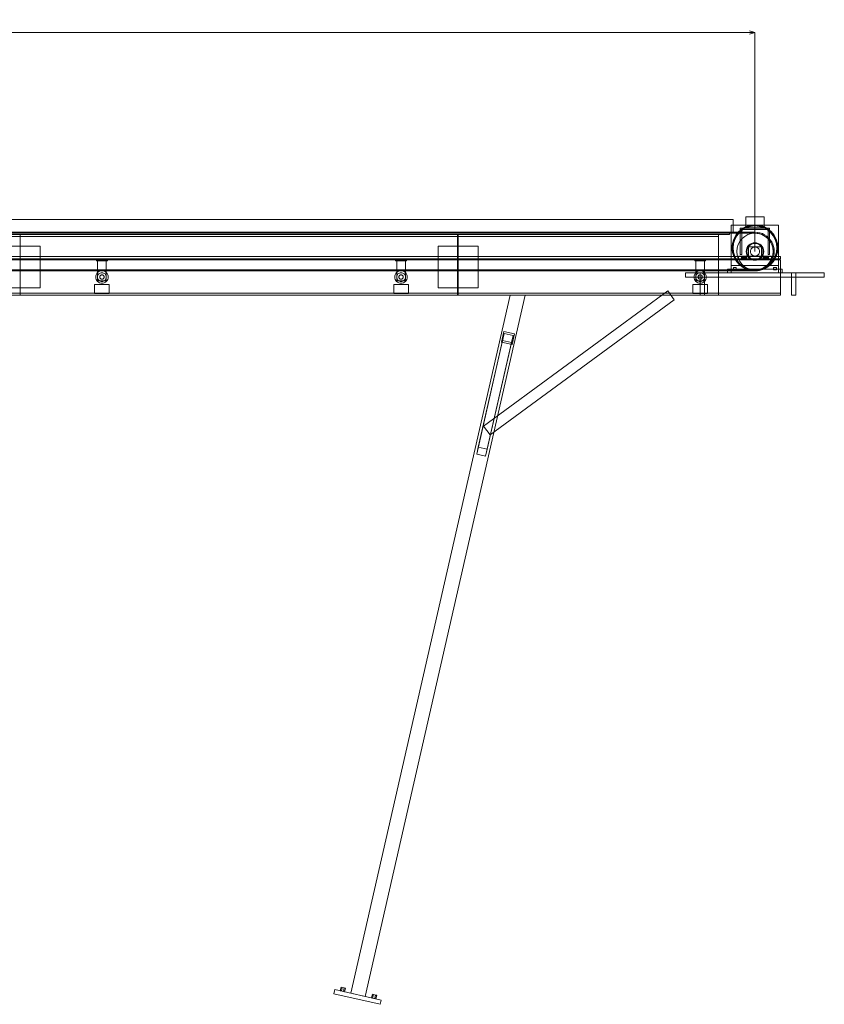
# Model space of a CAD drawing. Header units: millimetres. Extents: x -3490 to 61924, y -72580 to 6847.
# Tile 9 of 256: x 7299 to 9503, y -58063 to -55365. Entities that reach past the tile are written whole.
import ezdxf

# ---------------------------------------------------------------- set-up
doc = ezdxf.new("R2010")
doc.units = ezdxf.units.MM
doc.layers.add('COTAS_P', color=1, linetype='Continuous', lineweight=0)
doc.layers.add('R27_C10_CONJUNTO', color=7, linetype='Continuous', lineweight=0)
doc.dimstyles.new('R19_10', dxfattribs={"dimtxt": 25, "dimasz": 15, "dimexe": 15, "dimexo": 8, "dimgap": 10, "dimtad": 1, "dimtih": 1, "dimtoh": 1, "dimdsep": 46, "dimcen": 0.09, "dimadec": 0, "dimazin": 0, "dimtfac": 1, "dimtdec": 4, "dimtofl": 0, "dimtmove": 0, "dimatfit": 3, "dimfxl": 1, "dimtolj": 1, "dimtzin": 0, "dimarcsym": 0})

# ---------------------------------------------------------------- blocks, each defined once
blk = doc.blocks.new('DIM_R29_70')
at = {"layer": 'COTAS_P'}
for p, q in [((0, -55400), (15, -55395.5)), ((0, -56000), (0, -55400)), ((0, -55400), (9313, -55400)), ((0, -55400), (15, -55404.5)), ((9313, -55400), (9298, -55395.5)), ((9313, -55400), (9298, -55404.5)), ((9313, -56000), (9313, -55400))]:
    blk.add_line(p, q, dxfattribs=at)
blk.add_text('9312.96 P', height=25, dxfattribs=at).set_placement((4656.5, -55390))

msp = doc.modelspace()

# ---------------------------------------------------------------- linework, layer by layer
at = {"layer": 'R27_C10_CONJUNTO'}
for p, q in [((60, -55912), (9252.964, -55912)), ((1300, -55912), (9252.964, -55912)), ((9252.964, -55947), (9252.964, -55912)), ((9287.964, -55905), (9337.964, -55905)), ((9287.964, -55905), (9287.964, -55935)), ((9337.964, -55935), (9337.964, -55905)), ((0, -55947), (9312.964, -55947)), ((60, -55947), (9252.964, -55947)), ((1300, -55947), (9252.964, -55947)), ((9247.964, -55928), (9377.964, -55928)), ((9247.964, -55928), (9247.964, -56038)), ((9260.581, -55954.999), (9268.416, -55945.452)), ((9261.413, -55955.555), (9269.123, -55946.159)), ((9263.076, -55956.666), (9270.538, -55947.574)), ((9268.416, -55945.452), (9277.963, -55937.617)), ((9269.123, -55946.159), (9278.519, -55938.449)), ((9270.538, -55947.574), (9279.63, -55940.112)), ((9272.964, -55936), (9276.964, -55936)), ((9272.964, -55936), (9272.964, -56008)), ((9272.964, -55936), (9352.964, -55936)), ((9272.964, -55936), (9272.964, -55940)), ((9272.964, -55940), (9352.964, -55940)), ((9276.964, -56008), (9276.964, -55936)), ((9277.963, -55937.617), (9288.855, -55931.796)), ((9278.519, -55938.449), (9289.238, -55932.719)), ((9279.63, -55940.112), (9290.003, -55934.567)), ((9287.964, -55935), (9337.964, -55935)), ((9288.855, -55931.796), (9300.673, -55928.211)), ((9289.238, -55932.719), (9300.868, -55929.191)), ((9290.003, -55934.567), (9301.259, -55931.153)), ((9300.673, -55928.211), (9312.964, -55927)), ((9300.868, -55929.191), (9312.964, -55928)), ((9301.259, -55931.153), (9312.964, -55930)), ((9312.964, -55927), (9325.255, -55928.211)), ((9312.964, -55928), (9325.06, -55929.191)), ((9312.964, -55930), (9324.67, -55931.153)), ((9312.964, -55950), (9312.964, -55947)), ((9312.964, -55947), (9319.882, -55947.453)), ((9319.49, -55950.428), (9319.882, -55947.453)), ((9319.882, -55947.453), (9326.681, -55948.806)), ((9324.67, -55931.153), (9335.925, -55934.567)), ((9325.06, -55929.191), (9336.69, -55932.719)), ((9325.255, -55928.211), (9337.073, -55931.796)), ((9335.925, -55934.567), (9346.298, -55940.112)), ((9336.69, -55932.719), (9347.409, -55938.449)), ((9337.073, -55931.796), (9347.965, -55937.617)), ((9346.298, -55940.112), (9355.39, -55947.574)), ((9347.409, -55938.449), (9356.805, -55946.159)), ((9347.965, -55937.617), (9357.512, -55945.452)), ((9348.964, -55936), (9352.964, -55936)), ((9348.964, -55936), (9348.964, -56008)), ((9352.964, -56008), (9352.964, -55936)), ((9352.964, -55940), (9352.964, -55936)), ((9355.39, -55947.574), (9362.852, -55956.666)), ((9356.805, -55946.159), (9364.515, -55955.555)), ((9357.512, -55945.452), (9365.347, -55954.999)), ((9377.964, -56038), (9377.964, -55928)), ((0, -55950), (9312.964, -55950)), ((70, -55950), (9242.964, -55950)), ((70, -55953), (9242.964, -55953)), ((100, -55953), (9212.964, -55953)), ((100, -55959), (9212.964, -55959)), ((7300, -55953), (8498, -55953)), ((7300, -55953), (7300, -56120)), ((7300, -55953), (7300, -55959)), ((7300, -55959), (8498, -55959)), ((8498, -56120), (8498, -55953)), ((8498, -55959), (8498, -55953)), ((8500, -55953), (9212.964, -55953)), ((8500, -55953), (8500, -56120)), ((8500, -55953), (8500, -55959)), ((8500, -55959), (9212.964, -55959)), ((9212.964, -56120), (9212.964, -55953)), ((9212.964, -55959), (9212.964, -55953)), ((9242.964, -55953), (9242.964, -55950)), ((9251.175, -55977.709), (9254.76, -55965.891)), ((9252.155, -55977.904), (9255.684, -55966.274)), ((9254.117, -55978.295), (9257.531, -55967.039)), ((9254.76, -55965.891), (9260.581, -55954.999)), ((9255.684, -55966.274), (9261.413, -55955.555)), ((9257.531, -55967.039), (9263.076, -55956.666)), ((9266.77, -55980.866), (9271.391, -55972.221)), ((9271.391, -55972.221), (9277.609, -55964.645)), ((9277.609, -55964.645), (9285.186, -55958.427)), ((9285.186, -55958.427), (9293.83, -55953.806)), ((9293.83, -55953.806), (9303.21, -55950.961)), ((9303.21, -55950.961), (9312.964, -55950)), ((9312.964, -55950), (9322.719, -55950.961)), ((9319.49, -55950.428), (9312.964, -55950)), ((9325.905, -55951.704), (9319.49, -55950.428)), ((9322.719, -55950.961), (9332.098, -55953.806)), ((9325.905, -55951.704), (9326.681, -55948.806)), ((9332.098, -55953.806), (9325.905, -55951.704)), ((9326.681, -55948.806), (9333.246, -55951.034)), ((9332.098, -55953.806), (9333.246, -55951.034)), ((9332.098, -55953.806), (9340.743, -55958.427)), ((9337.964, -55956.699), (9332.098, -55953.806)), ((9333.246, -55951.034), (9339.464, -55954.101)), ((9337.964, -55956.699), (9339.464, -55954.101)), ((9343.402, -55960.332), (9337.964, -55956.699)), ((9339.464, -55954.101), (9345.228, -55957.952)), ((9340.743, -55958.427), (9348.319, -55964.645)), ((9343.402, -55960.332), (9345.228, -55957.952)), ((9348.319, -55964.645), (9343.402, -55960.332)), ((9345.228, -55957.952), (9350.441, -55962.523)), ((9348.319, -55964.645), (9350.441, -55962.523)), ((9348.319, -55964.645), (9354.538, -55972.221)), ((9352.632, -55969.562), (9348.319, -55964.645)), ((9350.441, -55962.523), (9355.012, -55967.736)), ((9352.632, -55969.562), (9355.012, -55967.736)), ((9356.265, -55975), (9352.632, -55969.562)), ((9354.538, -55972.221), (9359.158, -55980.866)), ((9355.012, -55967.736), (9358.863, -55973.5)), ((9356.265, -55975), (9358.863, -55973.5)), ((9359.158, -55980.866), (9356.265, -55975)), ((9358.863, -55973.5), (9361.93, -55979.718)), ((9362.852, -55956.666), (9368.397, -55967.039)), ((9364.515, -55955.555), (9370.245, -55966.274)), ((9365.347, -55954.999), (9371.168, -55965.891)), ((9368.397, -55967.039), (9371.811, -55978.295)), ((9370.245, -55966.274), (9373.773, -55977.904)), ((9371.168, -55965.891), (9374.754, -55977.709)), ((7245, -55985), (7355, -55985)), ((7355, -56100), (7355, -55985)), ((8445, -55985), (8555, -55985)), ((8445, -55985), (8445, -56100)), ((8555, -56100), (8555, -55985)), ((9249.964, -55990), (9251.175, -55977.709)), ((9251.175, -56002.291), (9249.964, -55990)), ((9250.964, -55990), (9252.155, -55977.904)), ((9252.155, -56002.096), (9250.964, -55990)), ((9254.76, -56014.109), (9251.175, -56002.291)), ((9255.684, -56013.726), (9252.155, -56002.096)), ((9252.964, -55990), (9254.117, -55978.295)), ((9254.117, -56001.705), (9252.964, -55990)), ((9257.531, -56012.961), (9254.117, -56001.705)), ((9262.964, -56000), (9263.925, -55990.245)), ((9263.925, -56009.755), (9262.964, -56000)), ((9263.925, -55990.245), (9266.77, -55980.866)), ((9288.964, -56000), (9289.425, -55995.318)), ((9289.425, -56004.682), (9288.964, -56000)), ((9289.425, -55995.318), (9290.791, -55990.816)), ((9290.791, -55990.816), (9293.009, -55986.666)), ((9290.964, -56000), (9291.387, -55995.708)), ((9291.387, -56004.292), (9290.964, -56000)), ((9291.387, -55995.708), (9292.639, -55991.581)), ((9292.639, -55991.581), (9294.672, -55987.777)), ((9293.009, -55986.666), (9295.994, -55983.029)), ((9294.672, -55987.777), (9297.408, -55984.444)), ((9294.964, -55987), (9330.964, -55987)), ((9294.964, -55987), (9294.964, -56013)), ((9295.994, -55983.029), (9299.63, -55980.045)), ((9297.408, -55984.444), (9300.742, -55981.708)), ((9299.63, -55980.045), (9303.78, -55977.827)), ((9300.464, -56000), (9300.704, -55997.561)), ((9300.704, -56002.439), (9300.464, -56000)), ((9300.704, -55997.561), (9301.416, -55995.216)), ((9301.416, -56004.784), (9300.704, -56002.439)), ((9300.742, -55981.708), (9304.545, -55979.675)), ((9301.416, -55995.216), (9302.571, -55993.055)), ((9302.571, -55993.055), (9304.125, -55991.161)), ((9303.78, -55977.827), (9308.282, -55976.461)), ((9304.125, -55991.161), (9306.019, -55989.607)), ((9304.545, -55979.675), (9308.672, -55978.423)), ((9306.019, -55989.607), (9308.181, -55988.452)), ((9308.181, -55988.452), (9310.525, -55987.74)), ((9308.282, -55976.461), (9312.964, -55976)), ((9308.672, -55978.423), (9312.964, -55978)), ((9310.525, -55987.74), (9312.964, -55987.5)), ((9312.964, -55976), (9317.646, -55976.461)), ((9312.964, -55978), (9317.256, -55978.423)), ((9312.964, -55987.5), (9315.403, -55987.74)), ((9315.403, -55987.74), (9317.748, -55988.452)), ((9317.256, -55978.423), (9321.383, -55979.675)), ((9317.646, -55976.461), (9322.148, -55977.827)), ((9317.748, -55988.452), (9319.909, -55989.607)), ((9319.909, -55989.607), (9321.803, -55991.161)), ((9321.383, -55979.675), (9325.187, -55981.708)), ((9321.803, -55991.161), (9323.357, -55993.055)), ((9322.148, -55977.827), (9326.298, -55980.045)), ((9323.357, -55993.055), (9324.513, -55995.216)), ((9324.513, -55995.216), (9325.224, -55997.561)), ((9325.224, -56002.439), (9324.513, -56004.784)), ((9325.187, -55981.708), (9328.52, -55984.444)), ((9325.224, -55997.561), (9325.464, -56000)), ((9325.464, -56000), (9325.224, -56002.439)), ((9326.298, -55980.045), (9329.935, -55983.029)), ((9328.52, -55984.444), (9331.256, -55987.777)), ((9329.935, -55983.029), (9332.919, -55986.666)), ((9330.964, -56013), (9330.964, -55987)), ((9331.256, -55987.777), (9333.289, -55991.581)), ((9332.919, -55986.666), (9335.137, -55990.816)), ((9333.289, -55991.581), (9334.541, -55995.708)), ((9334.541, -55995.708), (9334.964, -56000)), ((9334.964, -56000), (9334.541, -56004.292)), ((9335.137, -55990.816), (9336.503, -55995.318)), ((9336.503, -55995.318), (9336.964, -56000)), ((9336.964, -56000), (9336.503, -56004.682)), ((9359.158, -55980.866), (9361.93, -55979.718)), ((9359.158, -55980.866), (9362.003, -55990.245)), ((9361.26, -55987.059), (9359.158, -55980.866)), ((9361.26, -55987.059), (9364.158, -55986.283)), ((9362.536, -55993.474), (9361.26, -55987.059)), ((9361.93, -55979.718), (9364.158, -55986.283)), ((9362.003, -55990.245), (9362.964, -56000)), ((9362.964, -56000), (9362.003, -56009.755)), ((9362.536, -55993.474), (9365.511, -55993.082)), ((9362.964, -56000), (9362.536, -55993.474)), ((9362.536, -56006.526), (9362.964, -56000)), ((9362.964, -56000), (9365.964, -56000)), ((9364.158, -55986.283), (9365.511, -55993.082)), ((9365.511, -55993.082), (9365.964, -56000)), ((9365.964, -56000), (9365.511, -56006.918)), ((9371.811, -56001.705), (9368.397, -56012.961)), ((9373.773, -56002.096), (9370.245, -56013.726)), ((9374.754, -56002.291), (9371.168, -56014.109)), ((9371.811, -55978.295), (9372.964, -55990)), ((9372.964, -55990), (9371.811, -56001.705)), ((9373.773, -55977.904), (9374.964, -55990)), ((9374.964, -55990), (9373.773, -56002.096)), ((9374.754, -55977.709), (9375.964, -55990)), ((9375.964, -55990), (9374.754, -56002.291)), ((-70, -56014), (9382.964, -56014)), ((-70, -56020), (9382.964, -56020)), ((-70, -56023), (9382.964, -56023)), ((7509.243, -56020), (7539.243, -56020)), ((7509.243, -56020), (7509.243, -56026)), ((7509.243, -56026), (7539.243, -56026)), ((7512.243, -56020), (7536.243, -56020)), ((7512.243, -56020), (7512.243, -56080)), ((7536.243, -56080), (7536.243, -56020)), ((7539.243, -56026), (7539.243, -56020)), ((8328.604, -56020), (8358.604, -56020)), ((8328.604, -56020), (8328.604, -56026)), ((8328.604, -56026), (8358.604, -56026)), ((8331.604, -56020), (8355.604, -56020)), ((8331.604, -56020), (8331.604, -56080)), ((8355.604, -56080), (8355.604, -56020)), ((8358.604, -56026), (8358.604, -56020)), ((9147.964, -56020), (9177.964, -56020)), ((9147.964, -56020), (9147.964, -56026)), ((9147.964, -56026), (9177.964, -56026)), ((9150.964, -56020), (9174.964, -56020)), ((9150.964, -56020), (9150.964, -56080)), ((9174.964, -56080), (9174.964, -56020)), ((9177.964, -56026), (9177.964, -56020)), ((9260.581, -56025.001), (9254.76, -56014.109)), ((9261.413, -56024.445), (9255.684, -56013.726)), ((9263.076, -56023.334), (9257.531, -56012.961)), ((9268.416, -56034.548), (9260.581, -56025.001)), ((9269.123, -56033.841), (9261.413, -56024.445)), ((9270.538, -56032.426), (9263.076, -56023.334)), ((9266.77, -56019.134), (9263.925, -56009.755)), ((9271.391, -56027.779), (9266.77, -56019.134)), ((9267.964, -56013), (9357.964, -56013)), ((9267.964, -56013), (9267.964, -56023)), ((9267.964, -56023), (9357.964, -56023)), ((9277.609, -56035.355), (9271.391, -56027.779)), ((9272.964, -56008), (9276.964, -56008)), ((9275.964, -56013.077), (9275.964, -56013)), ((9275.964, -56013), (9289.964, -56013)), ((9275.964, -56013.304), (9275.964, -56013.077)), ((9275.964, -56013.077), (9289.964, -56013.077)), ((9275.964, -56013.674), (9275.964, -56013.304)), ((9275.964, -56013.304), (9289.964, -56013.304)), ((9275.964, -56014.172), (9275.964, -56013.674)), ((9275.964, -56013.674), (9289.964, -56013.674)), ((9275.964, -56014.778), (9275.964, -56014.172)), ((9275.964, -56014.172), (9289.964, -56014.172)), ((9275.964, -56015.469), (9275.964, -56014.778)), ((9275.964, -56014.778), (9289.964, -56014.778)), ((9275.964, -56016.22), (9275.964, -56015.469)), ((9275.964, -56015.469), (9289.964, -56015.469)), ((9275.964, -56017), (9275.964, -56016.22)), ((9275.964, -56016.22), (9289.964, -56016.22)), ((9275.964, -56017.78), (9275.964, -56017)), ((9289.964, -56017), (9275.964, -56017)), ((9275.964, -56017.78), (9275.964, -56018.531)), ((9275.964, -56017.78), (9289.964, -56017.78)), ((9275.964, -56018.531), (9275.964, -56019.222)), ((9275.964, -56018.531), (9289.964, -56018.531)), ((9275.964, -56019.222), (9275.964, -56019.828)), ((9275.964, -56019.222), (9289.964, -56019.222)), ((9275.964, -56019.828), (9275.964, -56020.326)), ((9275.964, -56019.828), (9289.964, -56019.828)), ((9275.964, -56020.326), (9275.964, -56020.696)), ((9275.964, -56020.326), (9289.964, -56020.326)), ((9275.964, -56020.696), (9275.964, -56020.923)), ((9275.964, -56020.696), (9289.964, -56020.696)), ((9275.964, -56020.923), (9275.964, -56021)), ((9275.964, -56020.923), (9289.964, -56020.923)), ((9275.964, -56021), (9289.964, -56021)), ((9290.791, -56009.184), (9289.425, -56004.682)), ((9289.964, -56013.077), (9289.964, -56013)), ((9289.964, -56013.304), (9289.964, -56013.077)), ((9289.964, -56013.674), (9289.964, -56013.304)), ((9289.964, -56014.172), (9289.964, -56013.674)), ((9289.964, -56014.778), (9289.964, -56014.172)), ((9289.964, -56015.469), (9289.964, -56014.778)), ((9289.964, -56016.22), (9289.964, -56015.469)), ((9289.964, -56017), (9289.964, -56016.22)), ((9289.964, -56017), (9289.964, -56017.78)), ((9289.964, -56017.78), (9289.964, -56018.531)), ((9289.964, -56018.531), (9289.964, -56019.222)), ((9289.964, -56019.222), (9289.964, -56019.828)), ((9289.964, -56019.828), (9289.964, -56020.326)), ((9289.964, -56020.326), (9289.964, -56020.696)), ((9289.964, -56020.696), (9289.964, -56020.923)), ((9289.964, -56020.923), (9289.964, -56021)), ((9293.009, -56013.334), (9290.791, -56009.184)), ((9292.639, -56008.419), (9291.387, -56004.292)), ((9294.672, -56012.223), (9292.639, -56008.419)), ((9295.994, -56016.971), (9293.009, -56013.334)), ((9297.408, -56015.556), (9294.672, -56012.223)), ((9294.964, -56013), (9330.964, -56013)), ((9299.63, -56019.955), (9295.994, -56016.971)), ((9300.742, -56018.292), (9297.408, -56015.556)), ((9303.78, -56022.173), (9299.63, -56019.955)), ((9304.545, -56020.325), (9300.742, -56018.292)), ((9302.571, -56006.945), (9301.416, -56004.784)), ((9304.125, -56008.839), (9302.571, -56006.945)), ((9308.282, -56023.539), (9303.78, -56022.173)), ((9306.019, -56010.393), (9304.125, -56008.839)), ((9308.672, -56021.577), (9304.545, -56020.325)), ((9308.181, -56011.548), (9306.019, -56010.393)), ((9310.525, -56012.26), (9308.181, -56011.548)), ((9312.964, -56024), (9308.282, -56023.539)), ((9312.964, -56022), (9308.672, -56021.577)), ((9312.964, -56012.5), (9310.525, -56012.26)), ((9315.403, -56012.26), (9312.964, -56012.5)), ((9317.256, -56021.577), (9312.964, -56022)), ((9317.646, -56023.539), (9312.964, -56024)), ((9317.748, -56011.548), (9315.403, -56012.26)), ((9321.383, -56020.325), (9317.256, -56021.577)), ((9322.148, -56022.173), (9317.646, -56023.539)), ((9319.909, -56010.393), (9317.748, -56011.548)), ((9321.803, -56008.839), (9319.909, -56010.393)), ((9325.187, -56018.292), (9321.383, -56020.325)), ((9323.357, -56006.945), (9321.803, -56008.839)), ((9326.298, -56019.955), (9322.148, -56022.173)), ((9324.513, -56004.784), (9323.357, -56006.945)), ((9328.52, -56015.556), (9325.187, -56018.292)), ((9329.935, -56016.971), (9326.298, -56019.955)), ((9331.256, -56012.223), (9328.52, -56015.556)), ((9332.919, -56013.334), (9329.935, -56016.971)), ((9333.289, -56008.419), (9331.256, -56012.223)), ((9335.137, -56009.184), (9332.919, -56013.334)), ((9334.541, -56004.292), (9333.289, -56008.419)), ((9336.503, -56004.682), (9335.137, -56009.184)), ((9335.964, -56013.077), (9335.964, -56013)), ((9335.964, -56013), (9349.964, -56013)), ((9335.964, -56013.304), (9335.964, -56013.077)), ((9335.964, -56013.077), (9349.964, -56013.077)), ((9335.964, -56013.674), (9335.964, -56013.304)), ((9335.964, -56013.304), (9349.964, -56013.304)), ((9335.964, -56014.172), (9335.964, -56013.674)), ((9335.964, -56013.674), (9349.964, -56013.674)), ((9335.964, -56014.778), (9335.964, -56014.172)), ((9335.964, -56014.172), (9349.964, -56014.172)), ((9335.964, -56015.469), (9335.964, -56014.778)), ((9335.964, -56014.778), (9349.964, -56014.778)), ((9335.964, -56016.22), (9335.964, -56015.469)), ((9335.964, -56015.469), (9349.964, -56015.469)), ((9335.964, -56017), (9335.964, -56016.22)), ((9335.964, -56016.22), (9349.964, -56016.22)), ((9335.964, -56017.78), (9335.964, -56017)), ((9349.964, -56017), (9335.964, -56017)), ((9335.964, -56017.78), (9335.964, -56018.531)), ((9335.964, -56017.78), (9349.964, -56017.78)), ((9335.964, -56018.531), (9335.964, -56019.222)), ((9335.964, -56018.531), (9349.964, -56018.531)), ((9335.964, -56019.222), (9335.964, -56019.828)), ((9335.964, -56019.222), (9349.964, -56019.222)), ((9335.964, -56019.828), (9335.964, -56020.326)), ((9335.964, -56019.828), (9349.964, -56019.828)), ((9335.964, -56020.326), (9335.964, -56020.696)), ((9335.964, -56020.326), (9349.964, -56020.326)), ((9335.964, -56020.696), (9335.964, -56020.923)), ((9335.964, -56020.696), (9349.964, -56020.696)), ((9335.964, -56020.923), (9335.964, -56021)), ((9335.964, -56020.923), (9349.964, -56020.923)), ((9335.964, -56021), (9349.964, -56021)), ((9354.538, -56027.779), (9348.319, -56035.355)), ((9348.964, -56008), (9352.964, -56008)), ((9349.964, -56013.077), (9349.964, -56013)), ((9349.964, -56013.304), (9349.964, -56013.077)), ((9349.964, -56013.674), (9349.964, -56013.304)), ((9349.964, -56014.172), (9349.964, -56013.674)), ((9349.964, -56014.778), (9349.964, -56014.172)), ((9349.964, -56015.469), (9349.964, -56014.778)), ((9349.964, -56016.22), (9349.964, -56015.469)), ((9349.964, -56017), (9349.964, -56016.22)), ((9349.964, -56017), (9349.964, -56017.78)), ((9349.964, -56017.78), (9349.964, -56018.531)), ((9349.964, -56018.531), (9349.964, -56019.222)), ((9349.964, -56019.222), (9349.964, -56019.828)), ((9349.964, -56019.828), (9349.964, -56020.326)), ((9349.964, -56020.326), (9349.964, -56020.696)), ((9349.964, -56020.696), (9349.964, -56020.923)), ((9349.964, -56020.923), (9349.964, -56021)), ((9352.632, -56030.438), (9356.265, -56025)), ((9359.158, -56019.134), (9354.538, -56027.779)), ((9358.863, -56026.5), (9355.012, -56032.264)), ((9362.852, -56023.334), (9355.39, -56032.426)), ((9356.265, -56025), (9359.158, -56019.134)), ((9356.265, -56025), (9358.863, -56026.5)), ((9364.515, -56024.445), (9356.805, -56033.841)), ((9365.347, -56025.001), (9357.512, -56034.548)), ((9357.964, -56023), (9357.964, -56013)), ((9361.93, -56020.282), (9358.863, -56026.5)), ((9362.003, -56009.755), (9359.158, -56019.134)), ((9359.158, -56019.134), (9361.26, -56012.941)), ((9359.158, -56019.134), (9361.93, -56020.282)), ((9361.26, -56012.941), (9362.536, -56006.526)), ((9361.26, -56012.941), (9364.158, -56013.717)), ((9364.158, -56013.717), (9361.93, -56020.282)), ((9362.536, -56006.526), (9365.511, -56006.918)), ((9368.397, -56012.961), (9362.852, -56023.334)), ((9365.511, -56006.918), (9364.158, -56013.717)), ((9370.245, -56013.726), (9364.515, -56024.445)), ((9371.168, -56014.109), (9365.347, -56025.001)), ((9382.964, -56020), (9382.964, -56014)), ((9382.964, -56120), (9382.964, -56023)), ((0, -56050), (9312.964, -56050)), ((0, -56053), (9312.964, -56053)), ((7512.223, -56057.979), (7514.799, -56055.865)), ((7514.799, -56055.865), (7517.738, -56054.294)), ((7517.738, -56054.294), (7520.927, -56053.327)), ((7520.927, -56053.327), (7524.243, -56053)), ((7524.243, -56053), (7527.56, -56053.327)), ((7527.56, -56053.327), (7530.749, -56054.294)), ((7530.749, -56054.294), (7533.688, -56055.865)), ((7533.688, -56055.865), (7536.264, -56057.979)), ((8331.583, -56057.979), (8334.159, -56055.865)), ((8334.159, -56055.865), (8337.098, -56054.294)), ((8337.098, -56054.294), (8340.287, -56053.327)), ((8340.287, -56053.327), (8343.604, -56053)), ((8343.604, -56053), (8346.92, -56053.327)), ((8346.92, -56053.327), (8350.109, -56054.294)), ((8350.109, -56054.294), (8353.048, -56055.865)), ((8353.048, -56055.865), (8355.625, -56057.979)), ((9150.943, -56057.979), (9153.519, -56055.865)), ((9153.519, -56055.865), (9156.458, -56054.294)), ((9156.458, -56054.294), (9159.648, -56053.327)), ((9159.648, -56053.327), (9162.964, -56053)), ((9162.964, -56053), (9166.281, -56053.327)), ((9166.281, -56053.327), (9169.47, -56054.294)), ((9169.47, -56054.294), (9172.409, -56055.865)), ((9172.409, -56055.865), (9174.985, -56057.979)), ((9237.964, -56048), (9387.964, -56048)), ((9237.964, -56048), (9237.964, -56058)), ((9247.964, -56038), (9377.964, -56038)), ((9247.964, -56038), (9247.964, -56058)), ((9253.964, -56044), (9261.964, -56044)), ((9253.964, -56044), (9253.964, -56050)), ((9253.964, -56050), (9261.964, -56050)), ((9261.964, -56050), (9261.964, -56044)), ((9277.963, -56042.383), (9268.416, -56034.548)), ((9278.519, -56041.551), (9269.123, -56033.841)), ((9279.63, -56039.888), (9270.538, -56032.426)), ((9285.186, -56041.573), (9277.609, -56035.355)), ((9288.855, -56048.204), (9277.963, -56042.383)), ((9289.238, -56047.281), (9278.519, -56041.551)), ((9290.003, -56045.433), (9279.63, -56039.888)), ((9293.83, -56046.194), (9285.186, -56041.573)), ((9300.673, -56051.789), (9288.855, -56048.204)), ((9300.868, -56050.809), (9289.238, -56047.281)), ((9301.259, -56048.847), (9290.003, -56045.433)), ((9303.21, -56049.039), (9293.83, -56046.194)), ((9312.964, -56053), (9300.673, -56051.789)), ((9312.964, -56052), (9300.868, -56050.809)), ((9312.964, -56050), (9301.259, -56048.847)), ((9312.964, -56050), (9303.21, -56049.039)), ((9324.67, -56048.847), (9312.964, -56050)), ((9322.719, -56049.039), (9312.964, -56050)), ((9312.964, -56050), (9319.49, -56049.572)), ((9312.964, -56053), (9312.964, -56050)), ((9325.06, -56050.809), (9312.964, -56052)), ((9325.255, -56051.789), (9312.964, -56053)), ((9319.882, -56052.547), (9312.964, -56053)), ((9319.49, -56049.572), (9325.905, -56048.296)), ((9319.49, -56049.572), (9319.882, -56052.547)), ((9326.681, -56051.194), (9319.882, -56052.547)), ((9332.098, -56046.194), (9322.719, -56049.039)), ((9335.925, -56045.433), (9324.67, -56048.847)), ((9336.69, -56047.281), (9325.06, -56050.809)), ((9337.073, -56048.204), (9325.255, -56051.789)), ((9325.905, -56048.296), (9332.098, -56046.194)), ((9325.905, -56048.296), (9326.681, -56051.194)), ((9333.246, -56048.966), (9326.681, -56051.194)), ((9340.743, -56041.573), (9332.098, -56046.194)), ((9332.098, -56046.194), (9337.964, -56043.301)), ((9332.098, -56046.194), (9333.246, -56048.966)), ((9339.464, -56045.899), (9333.246, -56048.966)), ((9346.298, -56039.888), (9335.925, -56045.433)), ((9347.409, -56041.551), (9336.69, -56047.281)), ((9347.965, -56042.383), (9337.073, -56048.204)), ((9337.964, -56043.301), (9343.402, -56039.668)), ((9337.964, -56043.301), (9339.464, -56045.899)), ((9345.228, -56042.048), (9339.464, -56045.899)), ((9348.319, -56035.355), (9340.743, -56041.573)), ((9343.402, -56039.668), (9348.319, -56035.355)), ((9343.402, -56039.668), (9345.228, -56042.048)), ((9350.441, -56037.477), (9345.228, -56042.048)), ((9355.39, -56032.426), (9346.298, -56039.888)), ((9356.805, -56033.841), (9347.409, -56041.551)), ((9357.512, -56034.548), (9347.965, -56042.383)), ((9348.319, -56035.355), (9352.632, -56030.438)), ((9348.319, -56035.355), (9350.441, -56037.477)), ((9355.012, -56032.264), (9350.441, -56037.477)), ((9352.632, -56030.438), (9355.012, -56032.264)), ((9363.964, -56044), (9371.964, -56044)), ((9363.964, -56044), (9363.964, -56050)), ((9363.964, -56050), (9371.964, -56050)), ((9371.964, -56050), (9371.964, -56044)), ((9377.964, -56058), (9377.964, -56038)), ((9387.964, -56058), (9387.964, -56048)), ((7507.243, -56070), (7507.57, -56066.683)), ((7507.57, -56073.317), (7507.243, -56070)), ((7507.57, -56066.683), (7508.537, -56063.494)), ((7508.537, -56076.506), (7507.57, -56073.317)), ((7508.537, -56063.494), (7510.108, -56060.555)), ((7510.108, -56079.445), (7508.537, -56076.506)), ((7510.108, -56060.555), (7512.223, -56057.979)), ((7512.223, -56082.021), (7510.108, -56079.445)), ((7514.799, -56084.135), (7512.223, -56082.021)), ((7512.243, -56070), (7512.474, -56067.659)), ((7512.474, -56072.341), (7512.243, -56070)), ((7512.243, -56080), (7536.243, -56080)), ((7512.474, -56067.659), (7513.157, -56065.408)), ((7513.157, -56074.592), (7512.474, -56072.341)), ((7513.157, -56065.408), (7514.266, -56063.333)), ((7514.266, -56076.667), (7513.157, -56074.592)), ((7514.266, -56063.333), (7515.758, -56061.515)), ((7515.758, -56078.485), (7514.266, -56076.667)), ((7515.758, -56061.515), (7517.576, -56060.022)), ((7517.576, -56079.978), (7515.758, -56078.485)), ((7517.576, -56060.022), (7519.651, -56058.913)), ((7519.651, -56081.087), (7517.576, -56079.978)), ((7518.243, -56070), (7518.359, -56068.829)), ((7518.359, -56071.171), (7518.243, -56070)), ((7518.359, -56068.829), (7518.7, -56067.704)), ((7518.7, -56072.296), (7518.359, -56071.171)), ((7518.7, -56067.704), (7519.255, -56066.667)), ((7519.255, -56073.333), (7518.7, -56072.296)), ((7519.255, -56066.667), (7520.001, -56065.757)), ((7520.001, -56074.243), (7519.255, -56073.333)), ((7519.651, -56058.913), (7521.902, -56058.231)), ((7521.902, -56081.769), (7519.651, -56081.087)), ((7520.001, -56065.757), (7520.91, -56065.011)), ((7520.91, -56074.989), (7520.001, -56074.243)), ((7520.91, -56065.011), (7521.947, -56064.457)), ((7521.947, -56075.543), (7520.91, -56074.989)), ((7521.902, -56058.231), (7524.243, -56058)), ((7524.243, -56082), (7521.902, -56081.769)), ((7521.947, -56064.457), (7523.073, -56064.115)), ((7523.073, -56075.885), (7521.947, -56075.543)), ((7523.073, -56064.115), (7524.243, -56064)), ((7524.243, -56076), (7523.073, -56075.885)), ((7524.243, -56058), (7526.584, -56058.231)), ((7524.243, -56064), (7525.414, -56064.115)), ((7525.414, -56075.885), (7524.243, -56076)), ((7526.584, -56081.769), (7524.243, -56082)), ((7525.414, -56064.115), (7526.539, -56064.457)), ((7526.539, -56075.543), (7525.414, -56075.885)), ((7526.539, -56064.457), (7527.577, -56065.011)), ((7527.577, -56074.989), (7526.539, -56075.543)), ((7526.584, -56058.231), (7528.836, -56058.913)), ((7528.836, -56081.087), (7526.584, -56081.769)), ((7527.577, -56065.011), (7528.486, -56065.757)), ((7528.486, -56074.243), (7527.577, -56074.989)), ((7528.486, -56065.757), (7529.232, -56066.667)), ((7529.232, -56073.333), (7528.486, -56074.243)), ((7528.836, -56058.913), (7530.91, -56060.022)), ((7530.91, -56079.978), (7528.836, -56081.087)), ((7529.232, -56066.667), (7529.787, -56067.704)), ((7529.787, -56072.296), (7529.232, -56073.333)), ((7529.787, -56067.704), (7530.128, -56068.829)), ((7530.128, -56071.171), (7529.787, -56072.296)), ((7530.128, -56068.829), (7530.243, -56070)), ((7530.243, -56070), (7530.128, -56071.171)), ((7530.91, -56060.022), (7532.729, -56061.515)), ((7532.729, -56078.485), (7530.91, -56079.978)), ((7532.729, -56061.515), (7534.221, -56063.333)), ((7534.221, -56076.667), (7532.729, -56078.485)), ((7536.264, -56082.021), (7533.688, -56084.135)), ((7534.221, -56063.333), (7535.33, -56065.408)), ((7535.33, -56074.592), (7534.221, -56076.667)), ((7535.33, -56065.408), (7536.013, -56067.659)), ((7536.013, -56072.341), (7535.33, -56074.592)), ((7536.013, -56067.659), (7536.243, -56070)), ((7536.243, -56070), (7536.013, -56072.341)), ((7536.264, -56057.979), (7538.378, -56060.555)), ((7538.378, -56079.445), (7536.264, -56082.021)), ((7538.378, -56060.555), (7539.949, -56063.494)), ((7539.949, -56076.506), (7538.378, -56079.445)), ((7539.949, -56063.494), (7540.917, -56066.683)), ((7540.917, -56073.317), (7539.949, -56076.506)), ((7540.917, -56066.683), (7541.243, -56070)), ((7541.243, -56070), (7540.917, -56073.317)), ((8326.604, -56070), (8326.93, -56066.683)), ((8326.93, -56073.317), (8326.604, -56070)), ((8326.93, -56066.683), (8327.898, -56063.494)), ((8327.898, -56076.506), (8326.93, -56073.317)), ((8327.898, -56063.494), (8329.469, -56060.555)), ((8329.469, -56079.445), (8327.898, -56076.506)), ((8329.469, -56060.555), (8331.583, -56057.979)), ((8331.583, -56082.021), (8329.469, -56079.445)), ((8334.159, -56084.135), (8331.583, -56082.021)), ((8331.604, -56070), (8331.834, -56067.659)), ((8331.834, -56072.341), (8331.604, -56070)), ((8331.604, -56080), (8355.604, -56080)), ((8331.834, -56067.659), (8332.517, -56065.408)), ((8332.517, -56074.592), (8331.834, -56072.341)), ((8332.517, -56065.408), (8333.626, -56063.333)), ((8333.626, -56076.667), (8332.517, -56074.592)), ((8333.626, -56063.333), (8335.118, -56061.515)), ((8335.118, -56078.485), (8333.626, -56076.667)), ((8335.118, -56061.515), (8336.937, -56060.022)), ((8336.937, -56079.978), (8335.118, -56078.485)), ((8336.937, -56060.022), (8339.012, -56058.913)), ((8339.012, -56081.087), (8336.937, -56079.978)), ((8337.604, -56070), (8337.719, -56068.829)), ((8337.719, -56071.171), (8337.604, -56070)), ((8337.719, -56068.829), (8338.06, -56067.704)), ((8338.06, -56072.296), (8337.719, -56071.171)), ((8338.06, -56067.704), (8338.615, -56066.667)), ((8338.615, -56073.333), (8338.06, -56072.296)), ((8338.615, -56066.667), (8339.361, -56065.757)), ((8339.361, -56074.243), (8338.615, -56073.333)), ((8339.012, -56058.913), (8341.263, -56058.231)), ((8341.263, -56081.769), (8339.012, -56081.087)), ((8339.361, -56065.757), (8340.27, -56065.011)), ((8340.27, -56074.989), (8339.361, -56074.243)), ((8340.27, -56065.011), (8341.308, -56064.457)), ((8341.308, -56075.543), (8340.27, -56074.989)), ((8341.263, -56058.231), (8343.604, -56058)), ((8343.604, -56082), (8341.263, -56081.769)), ((8341.308, -56064.457), (8342.433, -56064.115)), ((8342.433, -56075.885), (8341.308, -56075.543)), ((8342.433, -56064.115), (8343.604, -56064)), ((8343.604, -56076), (8342.433, -56075.885)), ((8343.604, -56058), (8345.945, -56058.231)), ((8343.604, -56064), (8344.774, -56064.115)), ((8344.774, -56075.885), (8343.604, -56076)), ((8345.945, -56081.769), (8343.604, -56082)), ((8344.774, -56064.115), (8345.9, -56064.457)), ((8345.9, -56075.543), (8344.774, -56075.885)), ((8345.9, -56064.457), (8346.937, -56065.011)), ((8346.937, -56074.989), (8345.9, -56075.543)), ((8345.945, -56058.231), (8348.196, -56058.913)), ((8348.196, -56081.087), (8345.945, -56081.769)), ((8346.937, -56065.011), (8347.846, -56065.757)), ((8347.846, -56074.243), (8346.937, -56074.989)), ((8347.846, -56065.757), (8348.593, -56066.667)), ((8348.593, -56073.333), (8347.846, -56074.243)), ((8348.196, -56058.913), (8350.271, -56060.022)), ((8350.271, -56079.978), (8348.196, -56081.087)), ((8348.593, -56066.667), (8349.147, -56067.704)), ((8349.147, -56072.296), (8348.593, -56073.333)), ((8349.147, -56067.704), (8349.488, -56068.829)), ((8349.488, -56071.171), (8349.147, -56072.296)), ((8349.488, -56068.829), (8349.604, -56070)), ((8349.604, -56070), (8349.488, -56071.171)), ((8350.271, -56060.022), (8352.089, -56061.515)), ((8352.089, -56078.485), (8350.271, -56079.978)), ((8352.089, -56061.515), (8353.581, -56063.333)), ((8353.581, -56076.667), (8352.089, -56078.485)), ((8355.625, -56082.021), (8353.048, -56084.135)), ((8353.581, -56063.333), (8354.69, -56065.408)), ((8354.69, -56074.592), (8353.581, -56076.667)), ((8354.69, -56065.408), (8355.373, -56067.659)), ((8355.373, -56072.341), (8354.69, -56074.592)), ((8355.373, -56067.659), (8355.604, -56070)), ((8355.604, -56070), (8355.373, -56072.341)), ((8355.625, -56057.979), (8357.739, -56060.555)), ((8357.739, -56079.445), (8355.625, -56082.021)), ((8357.739, -56060.555), (8359.31, -56063.494)), ((8359.31, -56076.506), (8357.739, -56079.445)), ((8359.31, -56063.494), (8360.277, -56066.683)), ((8360.277, -56073.317), (8359.31, -56076.506)), ((8360.277, -56066.683), (8360.604, -56070)), ((8360.604, -56070), (8360.277, -56073.317)), ((9122.964, -56058), (9502.964, -56058)), ((9122.964, -56058), (9122.964, -56070)), ((9122.964, -56070), (9502.964, -56070)), ((9145.964, -56070), (9146.291, -56066.683)), ((9146.291, -56073.317), (9145.964, -56070)), ((9146.291, -56066.683), (9147.258, -56063.494)), ((9147.258, -56076.506), (9146.291, -56073.317)), ((9147.258, -56063.494), (9148.829, -56060.555)), ((9148.829, -56079.445), (9147.258, -56076.506)), ((9148.829, -56060.555), (9150.943, -56057.979)), ((9150.943, -56082.021), (9148.829, -56079.445)), ((9153.519, -56084.135), (9150.943, -56082.021)), ((9150.964, -56070), (9151.195, -56067.659)), ((9151.195, -56072.341), (9150.964, -56070)), ((9150.964, -56080), (9174.964, -56080)), ((9151.195, -56067.659), (9151.878, -56065.408)), ((9151.878, -56074.592), (9151.195, -56072.341)), ((9151.878, -56065.408), (9152.986, -56063.333)), ((9152.986, -56076.667), (9151.878, -56074.592)), ((9152.986, -56063.333), (9154.479, -56061.515)), ((9154.479, -56078.485), (9152.986, -56076.667)), ((9154.479, -56061.515), (9156.297, -56060.022)), ((9156.297, -56079.978), (9154.479, -56078.485)), ((9156.297, -56060.022), (9158.372, -56058.913)), ((9158.372, -56081.087), (9156.297, -56079.978)), ((9156.964, -56070), (9157.079, -56068.829)), ((9157.079, -56071.171), (9156.964, -56070)), ((9157.079, -56068.829), (9157.421, -56067.704)), ((9157.421, -56072.296), (9157.079, -56071.171)), ((9157.421, -56067.704), (9157.975, -56066.667)), ((9157.975, -56073.333), (9157.421, -56072.296)), ((9157.975, -56066.667), (9158.721, -56065.757)), ((9158.721, -56074.243), (9157.975, -56073.333)), ((9158.372, -56058.913), (9160.623, -56058.231)), ((9160.623, -56081.769), (9158.372, -56081.087)), ((9158.721, -56065.757), (9159.631, -56065.011)), ((9159.631, -56074.989), (9158.721, -56074.243)), ((9159.631, -56065.011), (9160.668, -56064.457)), ((9160.668, -56075.543), (9159.631, -56074.989)), ((9160.623, -56058.231), (9162.964, -56058)), ((9162.964, -56082), (9160.623, -56081.769)), ((9160.668, -56064.457), (9161.794, -56064.115)), ((9161.794, -56075.885), (9160.668, -56075.543)), ((9161.794, -56064.115), (9162.964, -56064)), ((9162.964, -56076), (9161.794, -56075.885)), ((9162.964, -56058), (9165.305, -56058.231)), ((9162.964, -56058), (9174.964, -56058)), ((9162.964, -56058), (9162.964, -56120)), ((9162.964, -56064), (9164.135, -56064.115)), ((9164.135, -56075.885), (9162.964, -56076)), ((9165.305, -56081.769), (9162.964, -56082)), ((9164.135, -56064.115), (9165.26, -56064.457)), ((9165.26, -56075.543), (9164.135, -56075.885)), ((9165.26, -56064.457), (9166.298, -56065.011)), ((9166.298, -56074.989), (9165.26, -56075.543)), ((9165.305, -56058.231), (9167.556, -56058.913)), ((9167.556, -56081.087), (9165.305, -56081.769)), ((9166.298, -56065.011), (9167.207, -56065.757)), ((9167.207, -56074.243), (9166.298, -56074.989)), ((9167.207, -56065.757), (9167.953, -56066.667)), ((9167.953, -56073.333), (9167.207, -56074.243)), ((9167.556, -56058.913), (9169.631, -56060.022)), ((9169.631, -56079.978), (9167.556, -56081.087)), ((9167.953, -56066.667), (9168.507, -56067.704)), ((9168.507, -56072.296), (9167.953, -56073.333)), ((9168.507, -56067.704), (9168.849, -56068.829)), ((9168.849, -56071.171), (9168.507, -56072.296)), ((9168.849, -56068.829), (9168.964, -56070)), ((9168.964, -56070), (9168.849, -56071.171)), ((9169.631, -56060.022), (9171.449, -56061.515)), ((9171.449, -56078.485), (9169.631, -56079.978)), ((9171.449, -56061.515), (9172.942, -56063.333)), ((9172.942, -56076.667), (9171.449, -56078.485)), ((9174.985, -56082.021), (9172.409, -56084.135)), ((9172.942, -56063.333), (9174.051, -56065.408)), ((9174.051, -56074.592), (9172.942, -56076.667)), ((9174.051, -56065.408), (9174.734, -56067.659)), ((9174.734, -56072.341), (9174.051, -56074.592)), ((9174.734, -56067.659), (9174.964, -56070)), ((9174.964, -56070), (9174.734, -56072.341)), ((9174.964, -56120), (9174.964, -56058)), ((9174.985, -56057.979), (9177.099, -56060.555)), ((9177.099, -56079.445), (9174.985, -56082.021)), ((9177.099, -56060.555), (9178.67, -56063.494)), ((9178.67, -56076.506), (9177.099, -56079.445)), ((9178.67, -56063.494), (9179.637, -56066.683)), ((9179.637, -56073.317), (9178.67, -56076.506)), ((9179.637, -56066.683), (9179.964, -56070)), ((9179.964, -56070), (9179.637, -56073.317)), ((9237.964, -56058), (9387.964, -56058)), ((9247.964, -56058), (9377.964, -56058)), ((9412.964, -56058), (9424.964, -56058)), ((9412.964, -56058), (9412.964, -56120)), ((9424.964, -56120), (9424.964, -56058)), ((9502.964, -56070), (9502.964, -56058)), ((7245, -56100), (7355, -56100)), ((7504.243, -56090), (7544.243, -56090)), ((7504.243, -56090), (7504.243, -56115)), ((7517.738, -56085.706), (7514.799, -56084.135)), ((7520.927, -56086.673), (7517.738, -56085.706)), ((7524.243, -56087), (7520.927, -56086.673)), ((7527.56, -56086.673), (7524.243, -56087)), ((7530.749, -56085.706), (7527.56, -56086.673)), ((7533.688, -56084.135), (7530.749, -56085.706)), ((7544.243, -56115), (7544.243, -56090)), ((8323.604, -56090), (8363.604, -56090)), ((8323.604, -56090), (8323.604, -56115)), ((8337.098, -56085.706), (8334.159, -56084.135)), ((8340.287, -56086.673), (8337.098, -56085.706)), ((8343.604, -56087), (8340.287, -56086.673)), ((8346.92, -56086.673), (8343.604, -56087)), ((8350.109, -56085.706), (8346.92, -56086.673)), ((8353.048, -56084.135), (8350.109, -56085.706)), ((8363.604, -56115), (8363.604, -56090)), ((8445, -56100), (8555, -56100)), ((8569.622, -56478.405), (9074.085, -56107.91)), ((9074.085, -56107.91), (9091.843, -56132.09)), ((9142.964, -56090), (9182.964, -56090)), ((9142.964, -56090), (9142.964, -56115)), ((9156.458, -56085.706), (9153.519, -56084.135)), ((9159.648, -56086.673), (9156.458, -56085.706)), ((9162.964, -56087), (9159.648, -56086.673)), ((9166.281, -56086.673), (9162.964, -56087)), ((9169.47, -56085.706), (9166.281, -56086.673)), ((9172.409, -56084.135), (9169.47, -56085.706)), ((9182.964, -56115), (9182.964, -56090)), ((-70, -56114), (9382.964, -56114)), ((-70, -56120), (9382.964, -56120)), ((7300, -56120), (8498, -56120)), ((7504.243, -56115), (7544.243, -56115)), ((8206.363, -58032.888), (8642.451, -56120)), ((8683.477, -56120), (8245.363, -58041.778)), ((8323.604, -56115), (8363.604, -56115)), ((8500, -56120), (9212.964, -56120)), ((8587.38, -56502.584), (9091.843, -56132.09)), ((8683.477, -56120), (8642.451, -56120)), ((9142.964, -56115), (9182.964, -56115)), ((9162.964, -56120), (9174.964, -56120)), ((9382.964, -56120), (9382.964, -56114)), ((9412.964, -56120), (9424.964, -56120)), ((8550.787, -56555.822), (8621.914, -56243.827)), ((8626.295, -56224.612), (8555.168, -56536.608)), ((8579.542, -56542.164), (8650.669, -56230.169)), ((8625.001, -56219.039), (8618.333, -56248.289)), ((8621.914, -56243.827), (8626.295, -56224.612)), ((8646.289, -56249.384), (8621.914, -56243.827)), ((8654.25, -56225.707), (8625.001, -56219.039)), ((8626.295, -56224.612), (8650.669, -56230.169)), ((8650.669, -56230.169), (8646.289, -56249.384)), ((8647.582, -56254.957), (8654.25, -56225.707)), ((8575.162, -56561.379), (8646.289, -56249.384)), ((8618.333, -56248.289), (8647.582, -56254.957)), ((8569.622, -56478.405), (8587.38, -56502.584)), ((8555.168, -56536.608), (8550.787, -56555.822)), ((8579.542, -56542.164), (8555.168, -56536.608)), ((8575.162, -56561.379), (8579.542, -56542.164)), ((8550.787, -56555.822), (8575.162, -56561.379)), ((8159.822, -58034.585), (8162.489, -58022.885)), ((8289.237, -58051.781), (8162.489, -58022.885)), ((8179.336, -58016.47), (8177.114, -58026.22)), ((8180.039, -58026.886), (8177.114, -58026.22)), ((8179.336, -58016.47), (8182.261, -58017.137)), ((8180.039, -58026.886), (8182.261, -58017.137)), ((8182.261, -58017.137), (8188.111, -58018.47)), ((8185.888, -58028.22), (8188.111, -58018.47)), ((8188.111, -58018.47), (8191.036, -58019.137)), ((8188.813, -58028.887), (8191.036, -58019.137)), ((8286.57, -58063.481), (8159.822, -58034.585)), ((8180.039, -58026.886), (8185.888, -58028.22)), ((8185.888, -58028.22), (8188.813, -58028.887)), ((8245.363, -58041.778), (8206.363, -58032.888)), ((8265.135, -58036.03), (8262.912, -58045.779)), ((8265.837, -58046.446), (8262.912, -58045.779)), ((8265.135, -58036.03), (8268.06, -58036.696)), ((8265.837, -58046.446), (8268.06, -58036.696)), ((8265.837, -58046.446), (8271.687, -58047.78)), ((8268.06, -58036.696), (8273.91, -58038.03)), ((8271.687, -58047.78), (8273.91, -58038.03)), ((8271.687, -58047.78), (8274.612, -58048.447)), ((8273.91, -58038.03), (8276.835, -58038.697)), ((8274.612, -58048.447), (8276.835, -58038.697)), ((8289.237, -58051.781), (8286.57, -58063.481))]:
    msp.add_line(p, q, dxfattribs=at)

# ---------------------------------------------------------------- dimensions: what is measured, and where the dimension line sits
at = {"layer": 'COTAS_P'}
dim = msp.add_aligned_dim(p1=(0, -56000), p2=(9312.964, -56000), distance=600, text='<> P', dimstyle='R19_10', dxfattribs=at)
dim.commit()
dim.dimension.update_dxf_attribs({"geometry": 'DIM_R29_70', "text_midpoint": (4656.482, -55400)})

doc.saveas('drawing.dxf')
